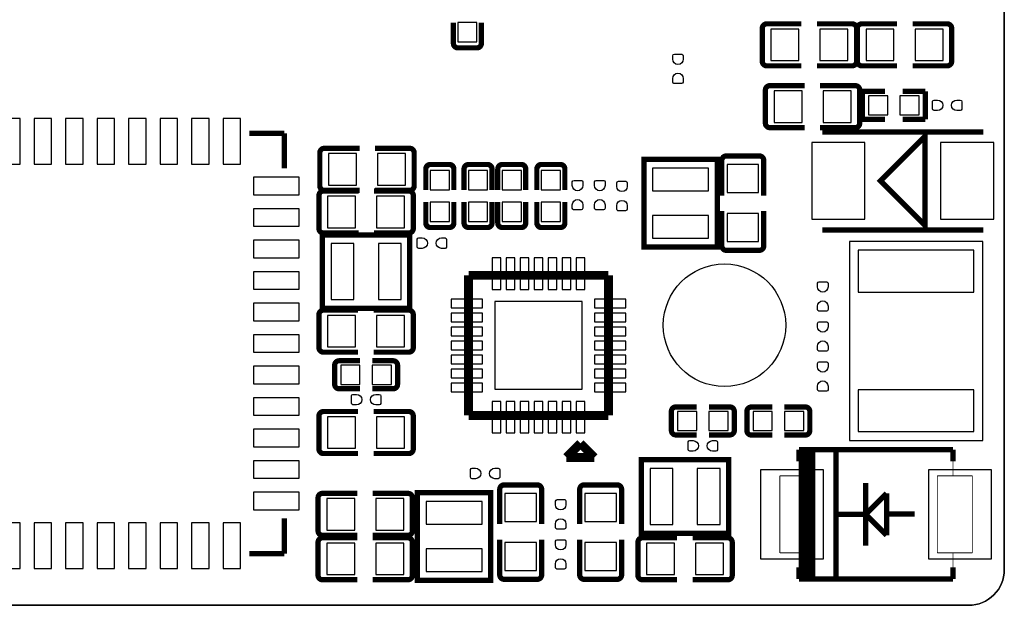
# Model space of a CAD drawing. Extents: x -25.8 to 25.4, y -24.8 to 25.2.
# Tile 2 of 5: x -2.8 to 25.4, y -24.8 to -8.1. Entities that reach past the tile are written whole.
import ezdxf

# ---------------------------------------------------------------- set-up
doc = ezdxf.new("R2010")
doc.units = 0
for name, color, linetype in [('BG_OUTLINE', 5, 'CONTINUOUS'), ('PG_SILKSCREEN_BOTTOM', 173, 'CONTINUOUS'), ('PIN_BOTTOM', 132, 'CONTINUOUS')]:
    doc.layers.add(name, color=color, linetype=linetype)

msp = doc.modelspace()

# ---------------------------------------------------------------- linework, layer by layer
at = {"layer": 'BG_OUTLINE'}
msp.add_lwpolyline([(-23.601172, 25.176734), (24.366728, 25.176734, -0.414214), (25.382728, 24.160734), (25.382728, -23.807166, -0.414214), (24.366728, -24.823166), (-23.601172, -24.823166, -0.414214), (-24.617172, -23.807166), (-24.617172, 24.160734, -0.414214), (-23.601172, 25.176734)], format="xyb", dxfattribs=at)
msp.add_lwpolyline([(-24.617172, 24.160734), (-24.617172, -23.807166, 0.414214), (-23.601172, -24.823166), (24.366728, -24.823166, 0.414214), (25.382728, -23.807166), (25.382728, 24.160734, 0.414214), (24.366728, 25.176734), (-23.601172, 25.176734, 0.414214)], format="xyb", close=True, dxfattribs=at)
at = {"layer": 'PG_SILKSCREEN_BOTTOM'}
for points, const_width in [([(9.633204, -8.77316), (9.63295, -8.17626)], 0.14986), ([(10.43305, -8.77316), (10.433304, -8.17626)], 0.14986), ([(18.59026, -8.21436), (19.5834, -8.21436)], 0.14986), ([(21.03374, -8.21436), (20.02536, -8.21436)], 0.14986), ([(21.30806, -8.21436), (22.31644, -8.21436)], 0.14986), ([(23.75154, -8.21436), (22.7584, -8.21436)], 0.14986), ([(18.46326, -8.34136), (18.46326, -9.28624)], 0.14986), ([(21.16074, -9.28624), (21.16074, -8.34136)], 0.14986), ([(21.18106, -8.34136), (21.18106, -9.28624)], 0.14986), ([(23.87854, -9.28624), (23.87854, -8.34136)], 0.14986), ([(9.760204, -8.90016), (10.30605, -8.90016)], 0.14986), ([(18.59026, -9.41324), (19.5834, -9.41324)], 0.14986), ([(21.03374, -9.41324), (20.02536, -9.41324)], 0.14986), ([(21.30806, -9.41324), (22.31644, -9.41324)], 0.14986), ([(23.75154, -9.41324), (22.7584, -9.41324)], 0.14986), ([(18.55216, -10.10666), (18.55216, -11.05154)], 0.14986), ([(18.67916, -9.97966), (19.6723, -9.97966)], 0.14986), ([(21.12264, -9.97966), (20.11426, -9.97966)], 0.14986), ([(21.24964, -11.05154), (21.24964, -10.10666)], 0.14986), ([(21.32584, -10.14222), (21.32584, -10.93978)], 0.14986), ([(21.97608, -10.14222), (21.32584, -10.14222)], 0.14986), ([(22.47392, -10.14222), (23.12416, -10.14222)], 0.14986), ([(23.12416, -10.14222), (23.12416, -10.93978)], 0.14986), ([(21.32584, -10.93978), (21.97608, -10.93978)], 0.14986), ([(23.12416, -10.93978), (22.47392, -10.93978)], 0.14986), ([(18.67916, -11.17854), (19.6723, -11.17854)], 0.14986), ([(21.12264, -11.17854), (20.11426, -11.17854)], 0.14986), ([(20.17776, -11.30046), (24.78024, -11.30046)], 0.1524), ([(22.479, -12.065), (21.844, -12.7), (23.114, -13.97), (23.114, -11.43), (22.479, -12.065)], 0.1524), ([(3.797046, -11.343894), (4.797044, -11.343894)], 0.1524), ([(4.797044, -11.343894), (4.797044, -12.343892)], 0.1524), ([(5.81406, -11.89736), (5.81406, -12.84224)], 0.14986), ([(5.94106, -11.77036), (6.94944, -11.77036)], 0.14986), ([(8.38454, -11.77036), (7.3914, -11.77036)], 0.14986), ([(8.51154, -12.84224), (8.51154, -11.89736)], 0.14986), ([(15.07998, -12.5857), (15.07998, -12.08532), (17.17802, -12.08532), (17.17802, -14.58468), (15.07998, -14.58468), (15.07998, -12.5857)], 0.1524), ([(17.30756, -12.11326), (17.30756, -13.12164)], 0.14986), ([(18.37944, -11.98626), (17.43456, -11.98626)], 0.14986), ([(18.50644, -12.11326), (18.50644, -13.12164)], 0.14986), ([(8.84428, -12.35964), (8.84428, -12.95654)], 0.14986), ([(9.51738, -12.23264), (8.97128, -12.23264)], 0.14986), ([(9.64438, -12.35964), (9.64438, -12.95654)], 0.14986), ([(9.93648, -12.35964), (9.93648, -12.95654)], 0.14986), ([(10.60958, -12.23264), (10.06348, -12.23264)], 0.14986), ([(10.73658, -12.35964), (10.73658, -12.95654)], 0.14986), ([(10.90168, -12.35964), (10.90168, -12.95654)], 0.14986), ([(11.57478, -12.23264), (11.02868, -12.23264)], 0.14986), ([(11.70178, -12.35964), (11.70178, -12.95654)], 0.14986), ([(12.01928, -12.35964), (12.01928, -12.95654)], 0.14986), ([(12.69238, -12.23264), (12.14628, -12.23264)], 0.14986), ([(12.81938, -12.35964), (12.81938, -12.95654)], 0.14986), ([(5.91566, -12.98956), (6.92404, -12.98956)], 0.14986), ([(5.94106, -12.96924), (6.94944, -12.96924)], 0.14986), ([(8.35914, -12.98956), (7.366, -12.98956)], 0.14986), ([(8.38454, -12.96924), (7.3914, -12.96924)], 0.14986), ([(5.78866, -13.11656), (5.78866, -14.06144)], 0.14986), ([(8.48614, -14.06144), (8.48614, -13.11656)], 0.14986), ([(8.84428, -13.90396), (8.84428, -13.30706)], 0.14986), ([(9.64438, -13.90396), (9.64438, -13.30706)], 0.14986), ([(9.93648, -13.90396), (9.93648, -13.30706)], 0.14986), ([(10.73658, -13.90396), (10.73658, -13.30706)], 0.14986), ([(10.90168, -13.90396), (10.90168, -13.30706)], 0.14986), ([(11.70178, -13.90396), (11.70178, -13.30706)], 0.14986), ([(12.01928, -13.90396), (12.01928, -13.30706)], 0.14986), ([(12.81938, -13.90396), (12.81938, -13.30706)], 0.14986), ([(17.30756, -14.55674), (17.30756, -13.5636)], 0.14986), ([(18.50644, -14.55674), (18.50644, -13.5636)], 0.14986), ([(8.97128, -14.03096), (9.51738, -14.03096)], 0.14986), ([(10.06348, -14.03096), (10.60958, -14.03096)], 0.14986), ([(11.02868, -14.03096), (11.57478, -14.03096)], 0.14986), ([(12.14628, -14.03096), (12.69238, -14.03096)], 0.14986), ([(24.78024, -14.09954), (20.17776, -14.09954)], 0.1524), ([(7.8867, -14.24178), (8.38708, -14.24178), (8.38708, -16.33982), (5.88772, -16.33982), (5.88772, -14.24178), (7.8867, -14.24178)], 0.1524), ([(5.91566, -14.18844), (6.92404, -14.18844)], 0.14986), ([(8.35914, -14.18844), (7.366, -14.18844)], 0.14986), ([(17.43456, -14.68374), (18.37944, -14.68374)], 0.14986), ([(10.065004, -15.399004), (14.064996, -15.399004)], 0.254), ([(10.065004, -19.398996), (10.065004, -15.399004)], 0.254), ([(14.064996, -15.399004), (14.064996, -19.398996)], 0.254), ([(5.91566, -16.39316), (6.9088, -16.39316)], 0.14986), ([(8.35914, -16.39316), (7.35076, -16.39316)], 0.14986), ([(5.78866, -16.52016), (5.78866, -17.46504)], 0.14986), ([(8.48614, -17.46504), (8.48614, -16.52016)], 0.14986), ([(5.91566, -17.59204), (6.9088, -17.59204)], 0.14986), ([(8.35914, -17.59204), (7.35076, -17.59204)], 0.14986), ([(6.23824, -17.96542), (6.23824, -18.51152)], 0.14986), ([(6.36524, -17.83842), (6.96214, -17.83842)], 0.14986), ([(7.90956, -17.83842), (7.31266, -17.83842)], 0.14986), ([(8.03656, -18.51152), (8.03656, -17.96542)], 0.14986), ([(6.36524, -18.63852), (6.96214, -18.63852)], 0.14986), ([(7.90956, -18.63852), (7.31266, -18.63852)], 0.14986), ([(15.99184, -19.15668), (16.58874, -19.15668)], 0.14986), ([(17.53616, -19.15668), (16.93926, -19.15668)], 0.14986), ([(18.15084, -19.15922), (18.74774, -19.15922)], 0.14986), ([(19.69516, -19.15922), (19.09826, -19.15922)], 0.14986), ([(5.78866, -19.41576), (5.78866, -20.36064)], 0.14986), ([(5.91566, -19.28876), (6.9088, -19.28876)], 0.14986), ([(8.35914, -19.28876), (7.35076, -19.28876)], 0.14986), ([(8.48614, -20.36064), (8.48614, -19.41576)], 0.14986), ([(14.064996, -19.398996), (10.065004, -19.398996)], 0.254), ([(15.86484, -19.28368), (15.86484, -19.82978)], 0.14986), ([(17.66316, -19.82978), (17.66316, -19.28368)], 0.14986), ([(18.02384, -19.28622), (18.02384, -19.83232)], 0.14986), ([(19.82216, -19.83232), (19.82216, -19.28622)], 0.14986), ([(15.99184, -19.95678), (16.58874, -19.95678)], 0.14986), ([(17.53616, -19.95678), (16.93926, -19.95678)], 0.14986), ([(18.15084, -19.95932), (18.74774, -19.95932)], 0.14986), ([(19.69516, -19.95932), (19.09826, -19.95932)], 0.14986), ([(12.8651, -20.598892), (13.264896, -20.199096)], 0.254), ([(13.264896, -20.199096), (13.664946, -20.598892)], 0.254), ([(5.91566, -20.48764), (6.9088, -20.48764)], 0.14986), ([(8.35914, -20.48764), (7.35076, -20.48764)], 0.14986), ([(13.664946, -20.598892), (12.8651, -20.598892)], 0.254), ([(19.51736, -20.37588), (19.51736, -20.71116)], 0.15494), ([(23.91664, -20.37588), (19.51736, -20.37588)], 0.15494), ([(19.51736, -20.37588), (19.51736, -21.12518)], 0.0254), ([(23.91664, -20.37588), (19.51736, -20.37588)], 0.0254), ([(19.51736, -20.37588), (19.51736, -24.07412)], 0.0254), ([(19.96694, -20.37588), (19.51736, -20.37588)], 0.0254), ([(19.59102, -20.44954), (19.59102, -24.00046)], 0.15494), ([(19.89328, -20.44954), (19.59102, -20.44954)], 0.15494), ([(19.74088, -20.44954), (19.89328, -20.44954)], 0.15494), ([(19.74088, -24.00046), (19.74088, -20.44954)], 0.15494), ([(19.89328, -20.44954), (19.89328, -24.00046)], 0.15494), ([(19.96694, -24.07412), (19.96694, -20.37588)], 0.0254), ([(20.574, -20.3708), (20.574, -24.0792)], 0.15494), ([(23.91664, -20.37588), (23.91664, -20.71116)], 0.15494), ([(23.91664, -21.12518), (23.91664, -20.37588)], 0.0254), ([(17.0053, -20.66798), (17.50568, -20.66798), (17.50568, -22.76602), (15.00632, -22.76602), (15.00632, -20.66798), (17.0053, -20.66798)], 0.1524), ([(12.02944, -21.38426), (11.08456, -21.38426)], 0.14986), ([(14.31544, -21.38426), (13.37056, -21.38426)], 0.14986), ([(18.96618, -21.12518), (18.96618, -23.32482)], 0.0254), ([(19.96694, -21.12518), (18.96618, -21.12518)], 0.0254), ([(19.96694, -23.32482), (19.96694, -21.12518)], 0.0254), ([(21.41728, -21.32584), (21.41728, -23.12416)], 0.15494), ([(23.46706, -21.12518), (23.46706, -23.32482)], 0.0254), ([(24.46782, -21.12518), (23.46706, -21.12518)], 0.0254), ([(24.46782, -23.32482), (24.46782, -21.12518)], 0.0254), ([(5.89026, -21.62556), (6.8834, -21.62556)], 0.14986), ([(8.33374, -21.62556), (7.32536, -21.62556)], 0.14986), ([(8.60298, -22.1107), (8.60298, -21.61032), (10.70102, -21.61032), (10.70102, -24.10968), (8.60298, -24.10968), (8.60298, -22.1107)], 0.1524), ([(10.95756, -21.51126), (10.95756, -22.5044)], 0.14986), ([(12.15644, -21.51126), (12.15644, -22.5044)], 0.14986), ([(13.24356, -21.51126), (13.24356, -22.5044)], 0.14986), ([(14.44244, -21.51126), (14.44244, -22.5044)], 0.14986), ([(22.01672, -21.62556), (21.41728, -22.225)], 0.15494), ([(22.01672, -21.62556), (22.01672, -22.82444)], 0.15494), ([(5.76326, -21.75256), (5.76326, -22.69744)], 0.14986), ([(8.46074, -22.69744), (8.46074, -21.75256)], 0.14986), ([(21.41728, -22.225), (20.61718, -22.225)], 0.15494), ([(22.01672, -22.82444), (21.41728, -22.225)], 0.15494), ([(22.81682, -22.21484), (22.01672, -22.21484)], 0.15494), ([(4.797044, -22.343872), (4.797044, -23.34387)], 0.1524), ([(5.89026, -22.82444), (6.8834, -22.82444)], 0.14986), ([(8.33374, -22.82444), (7.32536, -22.82444)], 0.14986), ([(5.76326, -23.02256), (5.76326, -23.96744)], 0.14986), ([(5.89026, -22.89556), (6.8834, -22.89556)], 0.14986), ([(8.33374, -22.89556), (7.32536, -22.89556)], 0.14986), ([(8.46074, -23.96744), (8.46074, -23.02256)], 0.14986), ([(10.95756, -23.95474), (10.95756, -22.94636)], 0.14986), ([(12.15644, -23.95474), (12.15644, -22.94636)], 0.14986), ([(13.24356, -23.95474), (13.24356, -22.94636)], 0.14986), ([(14.44244, -23.95474), (14.44244, -22.94636)], 0.14986), ([(14.90726, -23.02256), (14.90726, -23.96744)], 0.14986), ([(15.03426, -22.89556), (16.0274, -22.89556)], 0.14986), ([(17.47774, -22.89556), (16.46936, -22.89556)], 0.14986), ([(17.60474, -23.96744), (17.60474, -23.02256)], 0.14986), ([(4.797044, -23.34387), (3.797046, -23.34387)], 0.1524), ([(18.96618, -23.32482), (19.96694, -23.32482)], 0.0254), ([(19.51736, -24.07412), (19.51736, -23.32482)], 0.0254), ([(23.46706, -23.32482), (24.46782, -23.32482)], 0.0254), ([(23.91664, -23.32482), (23.91664, -24.07412)], 0.0254), ([(19.51736, -24.07412), (19.51736, -23.73884)], 0.15494), ([(19.59102, -24.00046), (19.74088, -24.00046)], 0.15494), ([(19.89328, -24.00046), (19.71802, -24.00046)], 0.15494), ([(23.91664, -24.07412), (23.91664, -23.73884)], 0.15494), ([(5.89026, -24.09444), (6.8834, -24.09444)], 0.14986), ([(8.33374, -24.09444), (7.32536, -24.09444)], 0.14986), ([(11.08456, -24.08174), (12.02944, -24.08174)], 0.14986), ([(13.37056, -24.08174), (14.31544, -24.08174)], 0.14986), ([(15.03426, -24.09444), (16.0274, -24.09444)], 0.14986), ([(17.47774, -24.09444), (16.46936, -24.09444)], 0.14986), ([(19.51736, -24.07412), (23.91664, -24.07412)], 0.15494), ([(23.91664, -24.07412), (19.51736, -24.07412)], 0.0254), ([(19.51736, -24.07412), (19.96694, -24.07412)], 0.0254)]:
    msp.add_lwpolyline(points, dxfattribs=dict(at, const_width=const_width))
at = {"layer": 'PG_SILKSCREEN_BOTTOM', "const_width": 0.14986}
for points in [[(18.59026, -8.21436, 0.414214), (18.46326, -8.34136)], [(21.16074, -8.34136, 0.414214), (21.03374, -8.21436)], [(21.30806, -8.21436, 0.414214), (21.18106, -8.34136)], [(23.87854, -8.34136, 0.414214), (23.75154, -8.21436)], [(9.633204, -8.77316, 0.417681), (9.760204, -8.90016)], [(10.30605, -8.90016, 0.413881), (10.43305, -8.77316)], [(18.46326, -9.28624, 0.414214), (18.59026, -9.41324)], [(21.03374, -9.41324, 0.414214), (21.16074, -9.28624)], [(21.18106, -9.28624, 0.414214), (21.30806, -9.41324)], [(23.75154, -9.41324, 0.414214), (23.87854, -9.28624)], [(18.67916, -9.97966, 0.414214), (18.55216, -10.10666)], [(21.24964, -10.10666, 0.414214), (21.12264, -9.97966)], [(18.55216, -11.05154, 0.414214), (18.67916, -11.17854)], [(21.12264, -11.17854, 0.414214), (21.24964, -11.05154)], [(5.94106, -11.77036, 0.414214), (5.81406, -11.89736)], [(8.51154, -11.89736, 0.414214), (8.38454, -11.77036)], [(17.43456, -11.98626, 0.414214), (17.30756, -12.11326)], [(18.50644, -12.11326, 0.414214), (18.37944, -11.98626)], [(8.97128, -12.23264, 0.413814), (8.84428, -12.35964)], [(9.64438, -12.35964, 0.417353), (9.51738, -12.23264)], [(10.06348, -12.23264, 0.413814), (9.93648, -12.35964)], [(10.73658, -12.35964, 0.417353), (10.60958, -12.23264)], [(11.02868, -12.23264, 0.413814), (10.90168, -12.35964)], [(11.70178, -12.35964, 0.417353), (11.57478, -12.23264)], [(12.14628, -12.23264, 0.413814), (12.01928, -12.35964)], [(12.81938, -12.35964, 0.417353), (12.69238, -12.23264)], [(5.91566, -12.98956, 0.414214), (5.78866, -13.11656)], [(5.81406, -12.84224, 0.414214), (5.94106, -12.96924)], [(8.48614, -13.11656, 0.414214), (8.35914, -12.98956)], [(8.38454, -12.96924, 0.414214), (8.51154, -12.84224)], [(5.78866, -14.06144, 0.414214), (5.91566, -14.18844)], [(8.35914, -14.18844, 0.414214), (8.48614, -14.06144)], [(8.84428, -13.90396, 0.413814), (8.97128, -14.03096)], [(9.51738, -14.03096, 0.417353), (9.64438, -13.90396)], [(9.93648, -13.90396, 0.413814), (10.06348, -14.03096)], [(10.60958, -14.03096, 0.417353), (10.73658, -13.90396)], [(10.90168, -13.90396, 0.413814), (11.02868, -14.03096)], [(11.57478, -14.03096, 0.417353), (11.70178, -13.90396)], [(12.01928, -13.90396, 0.413814), (12.14628, -14.03096)], [(12.69238, -14.03096, 0.417353), (12.81938, -13.90396)], [(17.30756, -14.55674, 0.414214), (17.43456, -14.68374)], [(18.37944, -14.68374, 0.414214), (18.50644, -14.55674)], [(5.91566, -16.39316, 0.414214), (5.78866, -16.52016)], [(8.48614, -16.52016, 0.414214), (8.35914, -16.39316)], [(5.78866, -17.46504, 0.414214), (5.91566, -17.59204)], [(8.35914, -17.59204, 0.414214), (8.48614, -17.46504)], [(6.36524, -17.83842, 0.417353), (6.23824, -17.96542)], [(8.03656, -17.96542, 0.417353), (7.90956, -17.83842)], [(6.23824, -18.51152, 0.413814), (6.36524, -18.63852)], [(7.90956, -18.63852, 0.413814), (8.03656, -18.51152)], [(15.99184, -19.15668, 0.413814), (15.86484, -19.28368)], [(17.66316, -19.28368, 0.413814), (17.53616, -19.15668)], [(18.15084, -19.15922, 0.417353), (18.02384, -19.28622)], [(19.82216, -19.28622, 0.417353), (19.69516, -19.15922)], [(5.91566, -19.28876, 0.414214), (5.78866, -19.41576)], [(8.48614, -19.41576, 0.414214), (8.35914, -19.28876)], [(15.86484, -19.82978, 0.417353), (15.99184, -19.95678)], [(17.53616, -19.95678, 0.417353), (17.66316, -19.82978)], [(18.02384, -19.83232, 0.413814), (18.15084, -19.95932)], [(19.69516, -19.95932, 0.413814), (19.82216, -19.83232)], [(5.78866, -20.36064, 0.414214), (5.91566, -20.48764)], [(8.35914, -20.48764, 0.414214), (8.48614, -20.36064)], [(11.08456, -21.38426, 0.414214), (10.95756, -21.51126)], [(12.15644, -21.51126, 0.414214), (12.02944, -21.38426)], [(13.37056, -21.38426, 0.414214), (13.24356, -21.51126)], [(14.44244, -21.51126, 0.414214), (14.31544, -21.38426)], [(5.89026, -21.62556, 0.414214), (5.76326, -21.75256)], [(8.46074, -21.75256, 0.414214), (8.33374, -21.62556)], [(5.76326, -22.69744, 0.414214), (5.89026, -22.82444)], [(8.33374, -22.82444, 0.414214), (8.46074, -22.69744)], [(5.89026, -22.89556, 0.414214), (5.76326, -23.02256)], [(8.46074, -23.02256, 0.414214), (8.33374, -22.89556)], [(15.03426, -22.89556, 0.414214), (14.90726, -23.02256)], [(17.60474, -23.02256, 0.414214), (17.47774, -22.89556)], [(5.76326, -23.96744, 0.414214), (5.89026, -24.09444)], [(8.33374, -24.09444, 0.414214), (8.46074, -23.96744)], [(10.95756, -23.95474, 0.414214), (11.08456, -24.08174)], [(12.02944, -24.08174, 0.414214), (12.15644, -23.95474)], [(13.24356, -23.95474, 0.414214), (13.37056, -24.08174)], [(14.31544, -24.08174, 0.414214), (14.44244, -23.95474)], [(14.90726, -23.96744, 0.414214), (15.03426, -24.09444)], [(17.47774, -24.09444, 0.414214), (17.60474, -23.96744)]]:
    msp.add_lwpolyline(points, format="xyb", dxfattribs=at)
at = {"layer": 'PG_SILKSCREEN_BOTTOM'}
msp.add_lwpolyline([(20.955, -20.1168), (24.765, -20.1168), (24.765, -14.4272), (20.955, -14.4272), (20.955, -20.1168)], dxfattribs=at)
at = {"layer": 'PIN_BOTTOM'}
for points in [[(10.30605, -8.17626), (9.75741, -8.17626), (9.75741, -8.7249), (10.30605, -8.7249)], [(19.51101, -9.26338), (19.51101, -8.36422), (18.71091, -8.36422), (18.71091, -9.26338)], [(20.91309, -9.26338), (20.91309, -8.36422), (20.11299, -8.36422), (20.11299, -9.26338)], [(21.42871, -8.36422), (21.42871, -9.26338), (22.22881, -9.26338), (22.22881, -8.36422)], [(22.83079, -8.36422), (22.83079, -9.26338), (23.63089, -9.26338), (23.63089, -8.36422)], [(19.59991, -11.02868), (19.59991, -10.12952), (18.79981, -10.12952), (18.79981, -11.02868)], [(21.00199, -11.02868), (21.00199, -10.12952), (20.20189, -10.12952), (20.20189, -11.02868)], [(22.04974, -10.81532), (22.04974, -10.26668), (21.5011, -10.26668), (21.5011, -10.81532)], [(22.9489, -10.81532), (22.9489, -10.26668), (22.40026, -10.26668), (22.40026, -10.81532)], [(-2.752852, -12.218924), (-2.752852, -10.918952), (-3.252978, -10.918952), (-3.252978, -12.218924)], [(-1.852676, -12.218924), (-1.852676, -10.918952), (-2.352802, -10.918952), (-2.352802, -12.218924)], [(-0.952754, -12.218924), (-0.952754, -10.918952), (-1.45288, -10.918952), (-1.45288, -12.218924)], [(-0.052832, -12.218924), (-0.052832, -10.918952), (-0.552958, -10.918952), (-0.552958, -12.218924)], [(0.847344, -12.218924), (0.847344, -10.918952), (0.347218, -10.918952), (0.347218, -12.218924)], [(1.747266, -12.218924), (1.747266, -10.918952), (1.24714, -10.918952), (1.24714, -12.218924)], [(2.647188, -12.218924), (2.647188, -10.918952), (2.147062, -10.918952), (2.147062, -12.218924)], [(3.547364, -12.218924), (3.547364, -10.918952), (3.047238, -10.918952), (3.047238, -12.218924)], [(21.3995, -13.7922), (21.3995, -11.6078), (19.8755, -11.6078), (19.8755, -13.7922)], [(25.0825, -13.7922), (25.0825, -11.6078), (23.5585, -11.6078), (23.5585, -13.7922)], [(6.06171, -11.92022), (6.06171, -12.81938), (6.86181, -12.81938), (6.86181, -11.92022)], [(7.46379, -11.92022), (7.46379, -12.81938), (8.26389, -12.81938), (8.26389, -11.92022)], [(15.3289, -12.98448), (16.9291, -12.98448), (16.9291, -12.33424), (15.3289, -12.33424)], [(18.35658, -12.23391), (17.45742, -12.23391), (17.45742, -13.03401), (18.35658, -13.03401)], [(5.221986, -13.094208), (5.221986, -12.594082), (3.922014, -12.594082), (3.922014, -13.094208)], [(8.97128, -12.95654), (9.51992, -12.95654), (9.51992, -12.4079), (8.97128, -12.4079)], [(10.06348, -12.95654), (10.61212, -12.95654), (10.61212, -12.4079), (10.06348, -12.4079)], [(11.02868, -12.95654), (11.57732, -12.95654), (11.57732, -12.4079), (11.02868, -12.4079)], [(12.14628, -12.95654), (12.69492, -12.95654), (12.69492, -12.4079), (12.14628, -12.4079)], [(6.03631, -13.13942), (6.03631, -14.03858), (6.83641, -14.03858), (6.83641, -13.13942)], [(7.43839, -13.13942), (7.43839, -14.03858), (8.23849, -14.03858), (8.23849, -13.13942)], [(5.221986, -13.99413), (5.221986, -13.494004), (3.922014, -13.494004), (3.922014, -13.99413)], [(8.97128, -13.8557), (9.51992, -13.8557), (9.51992, -13.30706), (8.97128, -13.30706)], [(10.06348, -13.8557), (10.61212, -13.8557), (10.61212, -13.30706), (10.06348, -13.30706)], [(11.02868, -13.8557), (11.57732, -13.8557), (11.57732, -13.30706), (11.02868, -13.30706)], [(12.14628, -13.8557), (12.69492, -13.8557), (12.69492, -13.30706), (12.14628, -13.30706)], [(15.3289, -14.33576), (16.9291, -14.33576), (16.9291, -13.68552), (15.3289, -13.68552)], [(18.35658, -13.63599), (17.45742, -13.63599), (17.45742, -14.43609), (18.35658, -14.43609)], [(5.221986, -14.894306), (5.221986, -14.39418), (3.922014, -14.39418), (3.922014, -14.894306)], [(6.13664, -14.4907), (6.13664, -16.0909), (6.78688, -16.0909), (6.78688, -14.4907)], [(7.48792, -14.4907), (7.48792, -16.0909), (8.13816, -16.0909), (8.13816, -14.4907)], [(10.740136, -15.798927), (10.990072, -15.798927), (10.990072, -14.899005), (10.740136, -14.899005)], [(11.139932, -15.798927), (11.389868, -15.798927), (11.389868, -14.899005), (11.139932, -14.899005)], [(11.539982, -15.798927), (11.789918, -15.798927), (11.789918, -14.899005), (11.539982, -14.899005)], [(11.940032, -15.798927), (12.189968, -15.798927), (12.189968, -14.899005), (11.940032, -14.899005)], [(12.340082, -15.798927), (12.590018, -15.798927), (12.590018, -14.899005), (12.340082, -14.899005)], [(12.740132, -15.798927), (12.990068, -15.798927), (12.990068, -14.899005), (12.740132, -14.899005)], [(13.139928, -15.798927), (13.389864, -15.798927), (13.389864, -14.899005), (13.139928, -14.899005)], [(21.209, -15.875), (24.511, -15.875), (24.511, -14.6812), (21.209, -14.6812)], [(5.221986, -15.794228), (5.221986, -15.294102), (3.922014, -15.294102), (3.922014, -15.794228)], [(5.221986, -16.69415), (5.221986, -16.194024), (3.922014, -16.194024), (3.922014, -16.69415)], [(9.565005, -16.324072), (10.464927, -16.324072), (10.464927, -16.074136), (9.565005, -16.074136)], [(10.814939, -18.649061), (13.315061, -18.649061), (13.315061, -16.148939), (10.814939, -16.148939)], [(13.665073, -16.324072), (14.564995, -16.324072), (14.564995, -16.074136), (13.665073, -16.074136)], [(6.83641, -17.44218), (6.83641, -16.54302), (6.03631, -16.54302), (6.03631, -17.44218)], [(8.23849, -17.44218), (8.23849, -16.54302), (7.43839, -16.54302), (7.43839, -17.44218)], [(9.565005, -16.723868), (10.464927, -16.723868), (10.464927, -16.473932), (9.565005, -16.473932)], [(13.665073, -16.723868), (14.564995, -16.723868), (14.564995, -16.473932), (13.665073, -16.473932)], [(9.565005, -17.123918), (10.464927, -17.123918), (10.464927, -16.873982), (9.565005, -16.873982)], [(13.665073, -17.123918), (14.564995, -17.123918), (14.564995, -16.873982), (13.665073, -16.873982)], [(5.221986, -17.594072), (5.221986, -17.093946), (3.922014, -17.093946), (3.922014, -17.594072)], [(9.565005, -17.523968), (10.464927, -17.523968), (10.464927, -17.274032), (9.565005, -17.274032)], [(13.665073, -17.523968), (14.564995, -17.523968), (14.564995, -17.274032), (13.665073, -17.274032)], [(9.565005, -17.924018), (10.464927, -17.924018), (10.464927, -17.674082), (9.565005, -17.674082)], [(13.665073, -17.924018), (14.564995, -17.924018), (14.564995, -17.674082), (13.665073, -17.674082)], [(5.221986, -18.494248), (5.221986, -17.994122), (3.922014, -17.994122), (3.922014, -18.494248)], [(6.96214, -18.51152), (6.96214, -17.96288), (6.4135, -17.96288), (6.4135, -18.51152)], [(7.8613, -18.51152), (7.8613, -17.96288), (7.31266, -17.96288), (7.31266, -18.51152)], [(9.565005, -18.324068), (10.464927, -18.324068), (10.464927, -18.074132), (9.565005, -18.074132)], [(13.665073, -18.324068), (14.564995, -18.324068), (14.564995, -18.074132), (13.665073, -18.074132)], [(9.565005, -18.723864), (10.464927, -18.723864), (10.464927, -18.473928), (9.565005, -18.473928)], [(13.665073, -18.723864), (14.564995, -18.723864), (14.564995, -18.473928), (13.665073, -18.473928)], [(21.209, -19.8628), (24.511, -19.8628), (24.511, -18.669), (21.209, -18.669)], [(5.221986, -19.39417), (5.221986, -18.894044), (3.922014, -18.894044), (3.922014, -19.39417)], [(10.740136, -19.898995), (10.990072, -19.898995), (10.990072, -18.999073), (10.740136, -18.999073)], [(11.139932, -19.898995), (11.389868, -19.898995), (11.389868, -18.999073), (11.139932, -18.999073)], [(11.539982, -19.898995), (11.789918, -19.898995), (11.789918, -18.999073), (11.539982, -18.999073)], [(11.940032, -19.898995), (12.189968, -19.898995), (12.189968, -18.999073), (11.940032, -18.999073)], [(12.340082, -19.898995), (12.590018, -19.898995), (12.590018, -18.999073), (12.340082, -18.999073)], [(12.740132, -19.898995), (12.990068, -19.898995), (12.990068, -18.999073), (12.740132, -18.999073)], [(13.139928, -19.898995), (13.389864, -19.898995), (13.389864, -18.999073), (13.139928, -18.999073)], [(16.0401, -19.28368), (16.0401, -19.83232), (16.58874, -19.83232), (16.58874, -19.28368)], [(16.93926, -19.28368), (16.93926, -19.83232), (17.4879, -19.83232), (17.4879, -19.28368)], [(18.74774, -19.83232), (18.74774, -19.28368), (18.1991, -19.28368), (18.1991, -19.83232)], [(19.6469, -19.83232), (19.6469, -19.28368), (19.09826, -19.28368), (19.09826, -19.83232)], [(6.83641, -20.33778), (6.83641, -19.43862), (6.03631, -19.43862), (6.03631, -20.33778)], [(8.23849, -20.33778), (8.23849, -19.43862), (7.43839, -19.43862), (7.43839, -20.33778)], [(5.221986, -20.294092), (5.221986, -19.793966), (3.922014, -19.793966), (3.922014, -20.294092)], [(5.221986, -21.194268), (5.221986, -20.694142), (3.922014, -20.694142), (3.922014, -21.194268)], [(15.25524, -20.9169), (15.25524, -22.5171), (15.90548, -22.5171), (15.90548, -20.9169)], [(16.60652, -20.9169), (16.60652, -22.5171), (17.25676, -22.5171), (17.25676, -20.9169)], [(20.21713, -23.495), (20.21713, -20.955), (18.41627, -20.955), (18.41627, -23.495)], [(25.01773, -23.495), (25.01773, -20.955), (23.21687, -20.955), (23.21687, -23.495)], [(5.221986, -22.09419), (5.221986, -21.594064), (3.922014, -21.594064), (3.922014, -22.09419)], [(11.10742, -22.43201), (12.00658, -22.43201), (12.00658, -21.63191), (11.10742, -21.63191)], [(13.39342, -22.43201), (14.29258, -22.43201), (14.29258, -21.63191), (13.39342, -21.63191)], [(6.81101, -22.67458), (6.81101, -21.77542), (6.01091, -21.77542), (6.01091, -22.67458)], [(8.21309, -22.67458), (8.21309, -21.77542), (7.41299, -21.77542), (7.41299, -22.67458)], [(8.8519, -22.50948), (10.4521, -22.50948), (10.4521, -21.85924), (8.8519, -21.85924)], [(-2.752852, -23.768812), (-2.752852, -22.46884), (-3.252978, -22.46884), (-3.252978, -23.768812)], [(-1.852676, -23.768812), (-1.852676, -22.46884), (-2.352802, -22.46884), (-2.352802, -23.768812)], [(-0.952754, -23.768812), (-0.952754, -22.46884), (-1.45288, -22.46884), (-1.45288, -23.768812)], [(-0.052832, -23.768812), (-0.052832, -22.46884), (-0.552958, -22.46884), (-0.552958, -23.768812)], [(0.847344, -23.768812), (0.847344, -22.46884), (0.347218, -22.46884), (0.347218, -23.768812)], [(1.747266, -23.768812), (1.747266, -22.46884), (1.24714, -22.46884), (1.24714, -23.768812)], [(2.647188, -23.768812), (2.647188, -22.46884), (2.147062, -22.46884), (2.147062, -23.768812)], [(3.547364, -23.768812), (3.547364, -22.46884), (3.047238, -22.46884), (3.047238, -23.768812)], [(6.81101, -23.94458), (6.81101, -23.04542), (6.01091, -23.04542), (6.01091, -23.94458)], [(8.21309, -23.94458), (8.21309, -23.04542), (7.41299, -23.04542), (7.41299, -23.94458)], [(11.10742, -23.83409), (12.00658, -23.83409), (12.00658, -23.03399), (11.10742, -23.03399)], [(13.39342, -23.83409), (14.29258, -23.83409), (14.29258, -23.03399), (13.39342, -23.03399)], [(15.95501, -23.94458), (15.95501, -23.04542), (15.15491, -23.04542), (15.15491, -23.94458)], [(17.35709, -23.94458), (17.35709, -23.04542), (16.55699, -23.04542), (16.55699, -23.94458)], [(8.8519, -23.86076), (10.4521, -23.86076), (10.4521, -23.21052), (8.8519, -23.21052)]]:
    msp.add_lwpolyline(points, close=True, dxfattribs=at)
for points in [[(15.90294, -9.22655), (15.90294, -9.12495, -0.382065), (15.9512, -9.08177), (16.1671, -9.08177, -0.358765), (16.20266, -9.12495), (16.20266, -9.22655, -0.99952)], [(16.20266, -9.77519), (16.20266, -9.87679, -0.382065), (16.1544, -9.91997), (15.9385, -9.91997, -0.358765), (15.90294, -9.87679), (15.90294, -9.77519, -0.99952)], [(23.47468, -10.69086), (23.37308, -10.69086, -0.382065), (23.3299, -10.6426), (23.3299, -10.4267, -0.358765), (23.37308, -10.39114), (23.47468, -10.39114, -0.99952)], [(24.02332, -10.39114), (24.12492, -10.39114, -0.382065), (24.1681, -10.4394), (24.1681, -10.6553, -0.358765), (24.12492, -10.69086), (24.02332, -10.69086, -0.99952)], [(13.03274, -12.83208), (13.03274, -12.73048, -0.382065), (13.081, -12.6873), (13.2969, -12.6873, -0.358765), (13.33246, -12.73048), (13.33246, -12.83208, -0.99952)], [(13.66774, -12.83208), (13.66774, -12.73048, -0.382065), (13.716, -12.6873), (13.9319, -12.6873, -0.358765), (13.96746, -12.73048), (13.96746, -12.83208, -0.99952)], [(14.30274, -12.85748), (14.30274, -12.75588, -0.382065), (14.351, -12.7127), (14.5669, -12.7127, -0.358765), (14.60246, -12.75588), (14.60246, -12.85748, -0.99952)], [(13.33246, -13.38072), (13.33246, -13.48232, -0.382065), (13.2842, -13.5255), (13.0683, -13.5255, -0.358765), (13.03274, -13.48232), (13.03274, -13.38072, -0.99952)], [(13.96746, -13.38072), (13.96746, -13.48232, -0.382065), (13.9192, -13.5255), (13.7033, -13.5255, -0.358765), (13.66774, -13.48232), (13.66774, -13.38072, -0.99952)], [(14.60246, -13.40612), (14.60246, -13.50772, -0.382065), (14.5542, -13.5509), (14.3383, -13.5509, -0.358765), (14.30274, -13.50772), (14.30274, -13.40612, -0.99952)], [(8.74268, -14.62786), (8.64108, -14.62786, -0.382065), (8.5979, -14.5796), (8.5979, -14.3637, -0.358765), (8.64108, -14.32814), (8.74268, -14.32814, -0.99952)], [(9.29132, -14.32814), (9.39292, -14.32814, -0.382065), (9.4361, -14.3764), (9.4361, -14.5923, -0.358765), (9.39292, -14.62786), (9.29132, -14.62786, -0.99952)], [(20.04314, -15.72768), (20.04314, -15.62608, -0.382065), (20.0914, -15.5829), (20.3073, -15.5829, -0.358765), (20.34286, -15.62608), (20.34286, -15.72768, -0.99952)], [(20.34286, -16.27632), (20.34286, -16.37792, -0.382065), (20.2946, -16.4211), (20.0787, -16.4211, -0.358765), (20.04314, -16.37792), (20.04314, -16.27632, -0.99952)], [(20.04314, -16.87068), (20.04314, -16.76908, -0.382065), (20.0914, -16.7259), (20.3073, -16.7259, -0.358765), (20.34286, -16.76908), (20.34286, -16.87068, -0.99952)], [(20.34286, -17.41932), (20.34286, -17.52092, -0.382065), (20.2946, -17.5641), (20.0787, -17.5641, -0.358765), (20.04314, -17.52092), (20.04314, -17.41932, -0.99952)], [(20.04314, -18.01368), (20.04314, -17.91208, -0.382065), (20.0914, -17.8689), (20.3073, -17.8689, -0.358765), (20.34286, -17.91208), (20.34286, -18.01368, -0.99952)], [(20.34286, -18.56232), (20.34286, -18.66392, -0.382065), (20.2946, -18.7071), (20.0787, -18.7071, -0.358765), (20.04314, -18.66392), (20.04314, -18.56232, -0.99952)], [(6.86308, -19.09826), (6.76148, -19.09826, -0.382065), (6.7183, -19.05), (6.7183, -18.8341, -0.358765), (6.76148, -18.79854), (6.86308, -18.79854, -0.99952)], [(7.41172, -18.79854), (7.51332, -18.79854, -0.382065), (7.5565, -18.8468), (7.5565, -19.0627, -0.358765), (7.51332, -19.09826), (7.41172, -19.09826, -0.99952)], [(16.48968, -20.41906), (16.38808, -20.41906, -0.382065), (16.3449, -20.3708), (16.3449, -20.1549, -0.358765), (16.38808, -20.11934), (16.48968, -20.11934, -0.99952)], [(17.03832, -20.11934), (17.13992, -20.11934, -0.382065), (17.1831, -20.1676), (17.1831, -20.3835, -0.358765), (17.13992, -20.41906), (17.03832, -20.41906, -0.99952)], [(10.26668, -21.20646), (10.16508, -21.20646, -0.382065), (10.1219, -21.1582), (10.1219, -20.9423, -0.358765), (10.16508, -20.90674), (10.26668, -20.90674, -0.99952)], [(10.81532, -20.90674), (10.91692, -20.90674, -0.382065), (10.9601, -20.955), (10.9601, -21.1709, -0.358765), (10.91692, -21.20646), (10.81532, -21.20646, -0.99952)], [(12.55014, -21.95068), (12.55014, -21.84908, -0.382065), (12.5984, -21.8059), (12.8143, -21.8059, -0.358765), (12.84986, -21.84908), (12.84986, -21.95068, -0.99952)], [(12.84986, -22.49932), (12.84986, -22.60092, -0.382065), (12.8016, -22.6441), (12.5857, -22.6441, -0.358765), (12.55014, -22.60092), (12.55014, -22.49932, -0.99952)], [(12.55014, -23.09368), (12.55014, -22.99208, -0.382065), (12.5984, -22.9489), (12.8143, -22.9489, -0.358765), (12.84986, -22.99208), (12.84986, -23.09368, -0.99952)], [(12.84986, -23.64232), (12.84986, -23.74392, -0.382065), (12.8016, -23.7871), (12.5857, -23.7871, -0.358765), (12.55014, -23.74392), (12.55014, -23.64232, -0.99952)]]:
    msp.add_lwpolyline(points, format="xyb", close=True, dxfattribs=at)
msp.add_circle((17.382744, -16.823182), 1.75006, dxfattribs=at)

doc.saveas('drawing.dxf')
